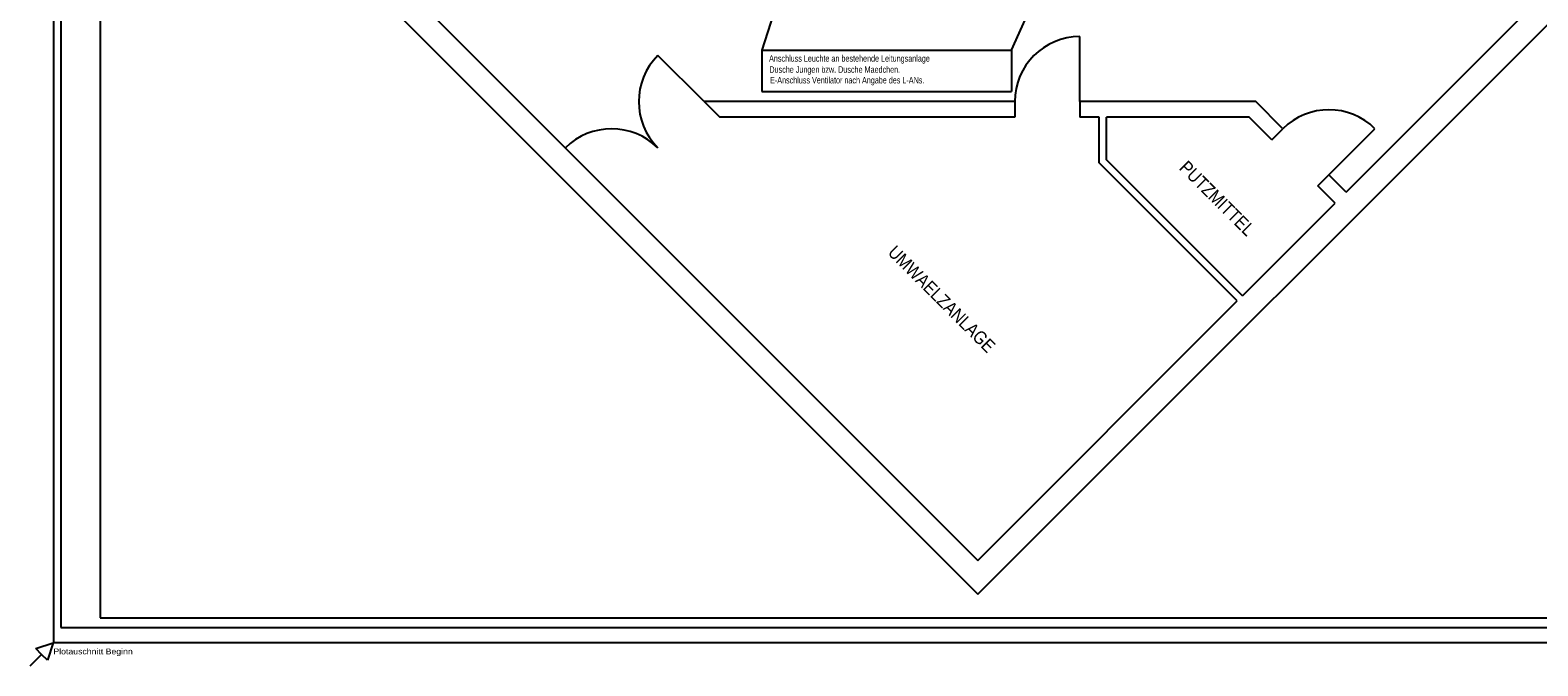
# Model space of a CAD drawing. Extents: x 134 to 2970, y 55 to 1215.
# Tile 1 of 10: x 134 to 157, y 70 to 80. Entities that reach past the tile are written whole.
import ezdxf

# ---------------------------------------------------------------- set-up
doc = ezdxf.new("R2010")
doc.units = 0
doc.linetypes.add('KCONTINUOUS', pattern=[0])
for name, color, linetype in [('ARC-HEIZUNG', 7, 'CONTINUOUS'), ('ARC-T_REN', 7, 'CONTINUOUS'), ('ARC-TEXT', 7, 'CONTINUOUS'), ('ARC-W_NDE', 7, 'CONTINUOUS'), ('LEUCHTEN_BESCHRIFTUNG', 5, 'CONTINUOUS'), ('SCHRIFTFELD', 7, 'CONTINUOUS')]:
    doc.layers.add(name, color=color, linetype=linetype)

msp = doc.modelspace()

# ---------------------------------------------------------------- linework, layer by layer
at = {"layer": 'ARC-HEIZUNG', "color": 252, "linetype": 'KCONTINUOUS'}
for p, q in [((134.541, 98.745), (134.541, 70.46)), ((134.273, 70.369), (134.538, 70.457)), ((134.538, 70.457), (134.449, 70.192)), ((134.541, 70.46), (168.925, 70.46)), ((134.361, 70.28), (134.184, 70.104)), ((134.184, 70.104), (134.361, 70.28)), ((134.361, 70.28), (134.273, 70.369)), ((134.449, 70.192), (134.361, 70.28))]:
    msp.add_line(p, q, dxfattribs=at)
at = {"layer": 'ARC-T_REN', "color": 4, "linetype": 'KCONTINUOUS'}
for p, q in [((150.306, 78.769), (150.306, 79.769)), ((144.535, 78.769), (143.825, 79.479)), ((154.13, 77.645), (154.837, 78.352)), ((142.403, 78.058), (143.114, 77.347))]:
    msp.add_line(p, q, dxfattribs=at)
at = {"layer": 'ARC-T_REN', "color": 7, "linetype": 'KCONTINUOUS'}
for centre, radius, start, end in [((150.306, 78.769), 1, 90, 180), ((144.535, 78.769), 1.005, 135, 225), ((154.13, 77.645), 1, 45, 135), ((143.114, 77.347), 1.005, 45, 135)]:
    msp.add_arc(centre, radius, start, end, dxfattribs=at)
at = {"layer": 'ARC-W_NDE', "color": 1, "linetype": 'KCONTINUOUS'}
for p, q in [((148.738, 71.207), (162.785, 85.254)), ((136.679, 83.783), (148.738, 71.723)), ((136.679, 83.266), (148.738, 71.207)), ((154.395, 77.38), (158.821, 81.806)), ((144.535, 78.769), (144.775, 78.529)), ((149.306, 78.769), (144.535, 78.769)), ((149.306, 78.769), (149.306, 78.529)), ((153.006, 78.769), (150.306, 78.769)), ((150.306, 78.769), (150.306, 78.529)), ((153.423, 78.352), (153.006, 78.769)), ((149.306, 78.529), (144.775, 78.529)), ((150.601, 78.529), (150.306, 78.529)), ((150.601, 77.829), (150.601, 78.529)), ((152.907, 78.529), (150.716, 78.529)), ((150.716, 77.877), (150.716, 78.529)), ((153.253, 78.182), (152.907, 78.529)), ((153.253, 78.182), (153.423, 78.352)), ((152.723, 75.708), (150.601, 77.829)), ((152.804, 75.789), (150.716, 77.877)), ((153.96, 77.475), (154.13, 77.645)), ((154.395, 77.38), (154.13, 77.645)), ((154.225, 77.21), (153.96, 77.475)), ((152.804, 75.789), (154.225, 77.21)), ((148.738, 71.723), (152.723, 75.708))]:
    msp.add_line(p, q, dxfattribs=at)
at = {"layer": 'LEUCHTEN_BESCHRIFTUNG', "color": 7, "linetype": 'KCONTINUOUS'}
for p, q in [((146.148, 81.827), (145.422, 79.558)), ((149.256, 79.558), (150.116, 81.476)), ((145.422, 79.558), (149.256, 79.558)), ((145.422, 79.558), (145.422, 78.924)), ((149.256, 79.558), (149.256, 78.924)), ((145.422, 78.924), (149.256, 78.924))]:
    msp.add_line(p, q, dxfattribs=at)
at = {"layer": 'SCHRIFTFELD', "color": 7, "linetype": 'KCONTINUOUS'}
for p, q in [((134.657, 98.457), (134.657, 70.692)), ((135.257, 98.307), (135.257, 70.842)), ((134.657, 70.692), (168.782, 70.692)), ((135.257, 70.842), (168.632, 70.842))]:
    msp.add_line(p, q, dxfattribs=at)

# ---------------------------------------------------------------- texts
at = {"layer": 'ARC-HEIZUNG', "color": 252, "width": 1.111111}
msp.add_text('Plotauschnitt Beginn', height=0.09, dxfattribs=at).set_placement((134.541, 70.28, 61))
at = {"layer": 'ARC-TEXT', "color": 7, "width": 0.9}
for s, p in [('PUTZMITTEL', (151.818, 77.738, 61)), ('UMWAELZANLAGE', (147.343, 76.437, 61))]:
    msp.add_text(s, height=0.2, rotation=315.0093, dxfattribs=at).set_placement(p)
at = {"layer": 'LEUCHTEN_BESCHRIFTUNG', "color": 7, "width": 0.8}
for s, p in [('Anschluss Leuchte an bestehende Leitungsanlage', (145.532, 79.383, 61)), ('Dusche Jungen bzw. Dusche Maedchen.', (145.537, 79.212, 61)), ('E-Anschluss Ventilator nach Angabe des L-ANs.', (145.547, 79.049, 61))]:
    msp.add_text(s, height=0.1, dxfattribs=at).set_placement(p)

doc.saveas('drawing.dxf')
